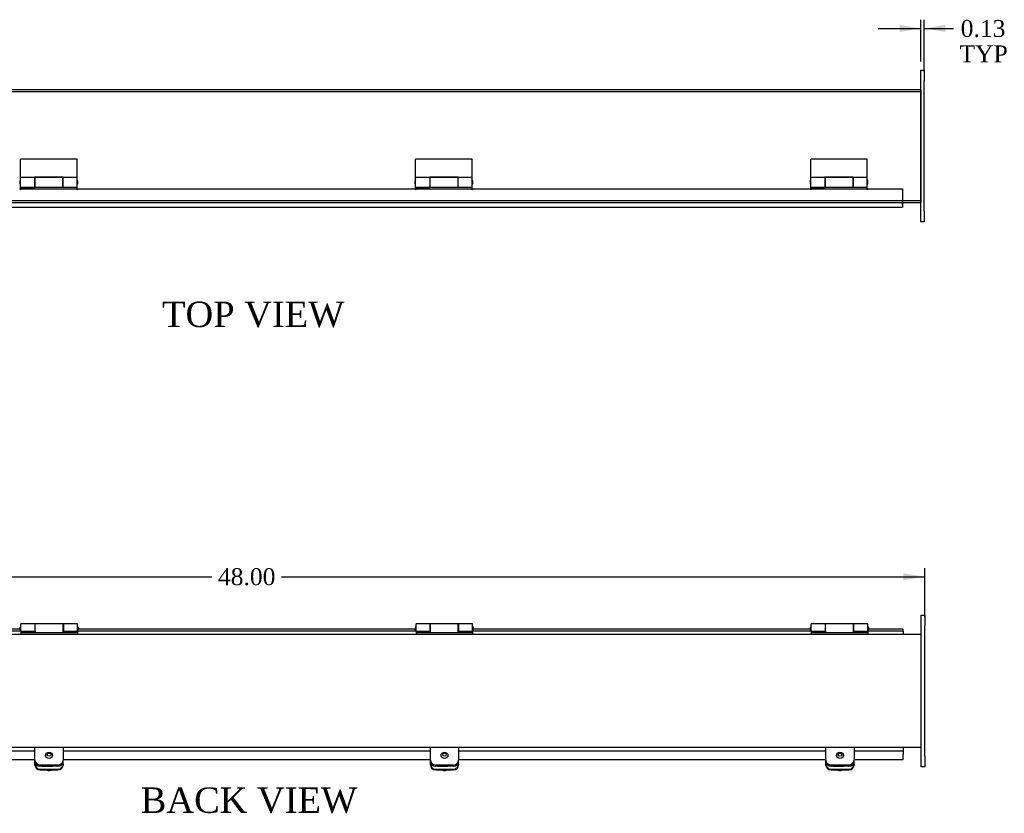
# Model space of a CAD drawing. Header units: inches. Extents: x 1 to 119, y 9 to 80.
# Tile 3 of 5: x 36 to 71, y 46 to 74. Entities that reach past the tile are written whole.
import ezdxf
from ezdxf.enums import TextEntityAlignment as Align
from ezdxf.lldxf.tags import DXFTag

# ---------------------------------------------------------------- set-up
doc = ezdxf.new("R2010")
doc.units = ezdxf.units.IN
doc.header["$MEASUREMENT"] = 0
for name, color, linetype in [('COM40176', 7, 'CONTINUOUS'), ('COM49234', 7, 'CONTINUOUS'), ('COM49235', 7, 'CONTINUOUS'), ('COM52631', 7, 'CONTINUOUS'), ('COM71012', 7, 'CONTINUOUS'), ('DEFAULT', 7, 'CONTINUOUS'), ('GSK11095', 7, 'CONTINUOUS'), ('HNG11000', 7, 'CONTINUOUS'), ('SCS19419', 7, 'CONTINUOUS')]:
    doc.layers.add(name, color=color, linetype=linetype)
doc.styles.add('SEACAD_TIMES_NEW_ROMAN', font='times.ttf')
tags = doc.linetypes.add('HIDDEN2', pattern=[0.1875, 0.125, -0.0625]).pattern_tags.tags
tags[6:7] = [DXFTag(74, 4), DXFTag(75, 0), DXFTag(340, '0'), DXFTag(46, 0.0), DXFTag(50, 0.0), DXFTag(44, 0.0), DXFTag(45, 0.0)]
tags[4:5] = [DXFTag(74, 4), DXFTag(75, 0), DXFTag(340, '0'), DXFTag(46, 0.0), DXFTag(50, 0.0), DXFTag(44, 0.0), DXFTag(45, 0.0)]

# ---------------------------------------------------------------- blocks, each defined once
blk = doc.blocks.new('GDIMGGROUP10')
at = {"layer": 'DEFAULT', "linetype": 'Continuous'}
for points in [[(67.513, 74.16), (67.513, 73.91), (68.263, 74.035)], [(69.138, 74.16), (68.388, 74.035), (69.138, 73.91)]]:
    blk.add_hatch(color=136, dxfattribs=at).paths.add_polyline_path(points)
at = {"layer": 'DEFAULT', "color": 136, "linetype": 'Continuous'}
for p, q in [((68.263, 72.861), (68.263, 74.335)), ((68.388, 72.486), (68.388, 74.335)), ((66.763, 74.035), (68.263, 74.035)), ((68.388, 74.035), (69.126, 74.035)), ((69.126, 74.035), (69.426, 74.035))]:
    blk.add_line(p, q, dxfattribs=at)
at = {"layer": 'DEFAULT', "color": 136, "linetype": 'Continuous', "style": 'SEACAD_TIMES_NEW_ROMAN'}
for s, p in [('0.13', (69.679, 74.335)), ('TYP', (69.636, 73.435))]:
    blk.add_text(s, height=0.6, dxfattribs=at).set_placement(p, align=Align.TOP_LEFT)
blk = doc.blocks.new('GDIMGGROUP19')
at = {"layer": 'DEFAULT', "linetype": 'Continuous'}
blk.add_hatch(color=136, dxfattribs=at).paths.add_polyline_path([(67.654, 54.738), (67.654, 54.488), (68.404, 54.613)])
at = {"layer": 'DEFAULT', "color": 136, "linetype": 'Continuous'}
for p, q in [((68.404, 53.178), (68.404, 54.913)), ((20.404, 54.613), (43.17, 54.613)), ((45.637, 54.613), (68.404, 54.613))]:
    blk.add_line(p, q, dxfattribs=at)
at = {"layer": 'DEFAULT', "color": 136, "linetype": 'Continuous', "style": 'SEACAD_TIMES_NEW_ROMAN'}
blk.add_text('48.00', height=0.6, dxfattribs=at).set_placement((43.38, 54.913), align=Align.TOP_LEFT)

msp = doc.modelspace()

# ---------------------------------------------------------------- linework, layer by layer
at = {"layer": 'COM40176', "color": 7, "linetype": 'Continuous'}
for p, q in [((36.904, 47.968), (36.904, 48.073)), ((36.904, 47.943), (36.904, 47.968)), ((37.092, 47.797), (37.716, 47.797)), ((37.092, 47.773), (37.716, 47.773)), ((37.481, 47.896), (37.2, 47.896)), ((37.904, 47.968), (37.904, 48.073)), ((37.904, 47.968), (37.904, 47.943)), ((50.904, 47.968), (50.904, 48.073)), ((50.904, 47.943), (50.904, 47.968)), ((51.092, 47.797), (51.716, 47.797)), ((51.092, 47.773), (51.716, 47.773)), ((51.481, 47.896), (51.2, 47.896)), ((51.904, 47.968), (51.904, 48.073)), ((51.904, 47.968), (51.904, 47.943)), ((64.904, 47.968), (64.904, 48.073)), ((64.904, 47.943), (64.904, 47.968)), ((65.092, 47.797), (65.716, 47.797)), ((65.092, 47.773), (65.716, 47.773)), ((65.481, 47.896), (65.2, 47.896)), ((65.904, 47.968), (65.904, 48.073)), ((65.904, 47.968), (65.904, 47.943))]:
    msp.add_line(p, q, dxfattribs=at)
for centre, major_axis, start_param, end_param in [((37.092, 47.968), (-0.188, 0), 0, 1.570796), ((37.092, 47.943), (0.188, 0), 3.141593, 4.712389), ((37.2, 48.024), (0.141, 0), 4.393647, 4.712389), ((37.481, 48.024), (-0.141, 0), 1.570796, 1.889538), ((37.716, 47.968), (-0.188, 0), 1.570796, 3.141593), ((37.716, 47.943), (0.188, 0), 4.712389, 6.283185), ((51.092, 47.968), (-0.188, 0), 0, 1.570796), ((51.092, 47.943), (0.188, 0), 3.141593, 4.712389), ((51.2, 48.024), (0.14, 0), 4.393647, 4.712389), ((51.481, 48.024), (-0.141, 0), 1.570796, 1.889538), ((51.716, 47.968), (-0.188, 0), 1.570796, 3.141593), ((51.716, 47.943), (0.188, 0), 4.712389, 6.283185), ((65.092, 47.968), (-0.188, 0), 0, 1.570796), ((65.092, 47.943), (0.188, 0), 3.141593, 4.712389), ((65.2, 48.024), (0.14, 0), 4.393647, 4.712389), ((65.481, 48.024), (-0.14, 0), 1.570796, 1.889538), ((65.716, 47.968), (-0.188, 0), 1.570796, 3.141593), ((65.716, 47.943), (0.188, 0), 4.712389, 6.283185)]:
    msp.add_ellipse(centre, major_axis=major_axis, ratio=0.906308, start_param=start_param, end_param=end_param, dxfattribs=at)
at = {"layer": 'COM49234', "color": 7, "linetype": 'Continuous'}
for p, q in [((20.513, 71.874), (68.263, 71.874)), ((68.263, 71.874), (68.263, 71.766)), ((68.263, 71.766), (68.263, 67.982)), ((68.263, 67.982), (68.263, 67.874)), ((67.622, 67.874), (68.263, 67.874)), ((68.279, 52.566), (20.529, 52.566)), ((68.279, 48.566), (20.529, 48.566))]:
    msp.add_line(p, q, dxfattribs=at)
at = {"layer": 'COM49234', "color": 7, "linetype": 'HIDDEN2'}
for p, q in [((20.513, 71.802), (68.263, 71.802)), ((20.513, 67.946), (68.263, 67.946)), ((21.154, 67.874), (67.622, 67.874))]:
    msp.add_line(p, q, dxfattribs=at)
at = {"layer": 'COM49235', "color": 7, "linetype": 'Continuous'}
for p, q in [((36.423, 68.358), (38.363, 68.358)), ((38.423, 68.358), (50.352, 68.358)), ((50.412, 68.358), (52.352, 68.358)), ((52.412, 68.358), (64.342, 68.358)), ((64.402, 68.358), (66.342, 68.358)), ((66.402, 68.358), (67.622, 68.358)), ((67.622, 68.358), (67.622, 67.81)), ((21.154, 67.702), (67.622, 67.702)), ((67.622, 67.81), (67.622, 67.702)), ((36.379, 52.754), (24.45, 52.754)), ((36.379, 52.682), (24.45, 52.682)), ((36.384, 52.754), (36.379, 52.754)), ((36.379, 52.754), (36.379, 52.682)), ((36.409, 52.682), (36.379, 52.682)), ((38.439, 52.682), (38.409, 52.682)), ((38.439, 52.754), (38.434, 52.754)), ((38.439, 52.682), (38.439, 52.754)), ((50.368, 52.754), (38.439, 52.754)), ((50.368, 52.682), (38.439, 52.682)), ((50.373, 52.754), (50.368, 52.754)), ((50.368, 52.754), (50.368, 52.682)), ((50.398, 52.682), (50.368, 52.682)), ((52.428, 52.682), (52.398, 52.682)), ((52.428, 52.754), (52.423, 52.754)), ((52.428, 52.682), (52.428, 52.754)), ((64.358, 52.754), (52.428, 52.754)), ((64.358, 52.682), (52.428, 52.682)), ((64.363, 52.754), (64.358, 52.754)), ((64.358, 52.754), (64.358, 52.682)), ((64.388, 52.682), (64.358, 52.682)), ((66.418, 52.682), (66.388, 52.682)), ((66.418, 52.754), (66.413, 52.754)), ((67.638, 52.754), (66.418, 52.754)), ((66.418, 52.682), (66.418, 52.754)), ((67.638, 52.682), (66.418, 52.682)), ((67.638, 52.682), (67.638, 52.754)), ((23.904, 48.451), (36.904, 48.451)), ((23.904, 48.143), (36.904, 48.143)), ((37.904, 48.451), (50.904, 48.451)), ((37.904, 48.143), (50.904, 48.143)), ((51.904, 48.451), (64.904, 48.451)), ((51.904, 48.143), (64.904, 48.143)), ((65.904, 48.451), (67.638, 48.451)), ((65.904, 48.143), (67.638, 48.143)), ((67.638, 48.451), (67.638, 48.317)), ((67.638, 48.143), (67.638, 48.317))]:
    msp.add_line(p, q, dxfattribs=at)
for centre in [(36.393, 68.358), (38.393, 68.358), (50.382, 68.358), (52.382, 68.358), (64.372, 68.358), (66.372, 68.358)]:
    msp.add_arc(centre, 0.03, 180, 0, dxfattribs=at)
at = {"layer": 'COM52631', "color": 7, "linetype": 'Continuous'}
for p, q in [((36.904, 48.484), (36.904, 48.566)), ((36.904, 48.113), (36.904, 48.484)), ((37.904, 48.566), (37.904, 48.484)), ((37.904, 48.484), (37.904, 48.113)), ((50.904, 48.484), (50.904, 48.566)), ((50.904, 48.113), (50.904, 48.484)), ((51.904, 48.566), (51.904, 48.484)), ((51.904, 48.484), (51.904, 48.113)), ((64.904, 48.484), (64.904, 48.566)), ((64.904, 48.113), (64.904, 48.484)), ((65.904, 48.566), (65.904, 48.484)), ((65.904, 48.484), (65.904, 48.113)), ((36.904, 48.073), (36.904, 48.113)), ((37.904, 48.073), (37.904, 48.113)), ((50.904, 48.073), (50.904, 48.113)), ((51.904, 48.073), (51.904, 48.113)), ((64.904, 48.073), (64.904, 48.113)), ((65.904, 48.073), (65.904, 48.113)), ((37.716, 47.943), (37.092, 47.943)), ((37.716, 47.903), (37.092, 47.903)), ((51.716, 47.943), (51.092, 47.943)), ((51.716, 47.903), (51.092, 47.903)), ((65.716, 47.943), (65.092, 47.943)), ((65.716, 47.903), (65.092, 47.903))]:
    msp.add_line(p, q, dxfattribs=at)
for centre, start_param, end_param in [((37.092, 48.113), 3.141593, 4.712389), ((37.716, 48.113), 4.712389, 6.283185), ((51.092, 48.113), 3.141593, 4.712389), ((51.716, 48.113), 4.712389, 6.283185), ((65.092, 48.113), 3.141593, 4.712389), ((65.716, 48.113), 4.712389, 6.283185), ((37.092, 48.073), 3.141593, 4.712389), ((37.716, 48.073), 4.712389, 6.283185), ((51.092, 48.073), 3.141593, 4.712389), ((51.716, 48.073), 4.712389, 6.283185), ((65.092, 48.073), 3.141593, 4.712389), ((65.716, 48.073), 4.712389, 6.283185)]:
    msp.add_ellipse(centre, major_axis=(0.188, 0), ratio=0.906308, start_param=start_param, end_param=end_param, dxfattribs=at)
at = {"layer": 'COM71012', "color": 7, "linetype": 'Continuous'}
for p, q in [((68.263, 72.186), (68.263, 72.561)), ((68.263, 72.561), (68.388, 72.561)), ((68.388, 72.561), (68.388, 72.186)), ((68.263, 67.561), (68.263, 72.186)), ((68.388, 67.561), (68.388, 72.186)), ((68.263, 67.186), (68.263, 67.561)), ((68.388, 67.561), (68.388, 67.186)), ((68.388, 67.186), (68.263, 67.186)), ((68.279, 52.878), (68.279, 53.253)), ((68.279, 53.253), (68.404, 53.253)), ((68.404, 53.253), (68.404, 52.878)), ((68.279, 48.253), (68.279, 52.878)), ((68.404, 48.253), (68.404, 52.878)), ((68.279, 47.878), (68.279, 48.253)), ((68.404, 48.253), (68.404, 47.878)), ((68.404, 47.878), (68.279, 47.878))]:
    msp.add_line(p, q, dxfattribs=at)
at = {"layer": 'GSK11095', "color": 7, "linetype": 'Continuous'}
for p, q in [((67.622, 67.962), (67.622, 67.962)), ((67.622, 67.962), (67.622, 67.962)), ((67.622, 67.774), (67.622, 67.962)), ((67.622, 67.774), (67.622, 67.774)), ((67.622, 67.774), (67.622, 67.774)), ((67.638, 52.682), (67.638, 52.566)), ((67.638, 48.566), (67.638, 48.451))]:
    msp.add_line(p, q, dxfattribs=at)
at = {"layer": 'HNG11000', "color": 7, "linetype": 'Continuous'}
for p, q in [((36.393, 68.756), (36.393, 69.399)), ((38.393, 69.399), (36.393, 69.399)), ((38.393, 68.756), (38.393, 69.399)), ((50.382, 68.756), (50.382, 69.399)), ((52.382, 69.399), (50.382, 69.399)), ((52.382, 68.756), (52.382, 69.399)), ((64.372, 68.756), (64.372, 69.399)), ((66.372, 69.399), (64.372, 69.399)), ((66.372, 68.756), (66.372, 69.399)), ((36.393, 68.418), (36.393, 68.756)), ((36.893, 68.756), (36.393, 68.756)), ((36.893, 68.764), (36.893, 68.756)), ((37.893, 68.764), (36.893, 68.764)), ((36.893, 68.756), (36.893, 68.418)), ((36.898, 68.677), (36.893, 68.677)), ((36.898, 68.756), (36.898, 68.418)), ((37.888, 68.756), (36.898, 68.756)), ((37.888, 68.756), (37.888, 68.418)), ((37.893, 68.677), (37.888, 68.677)), ((37.893, 68.756), (37.893, 68.764)), ((37.893, 68.418), (37.893, 68.756)), ((38.393, 68.756), (37.893, 68.756)), ((38.393, 68.418), (38.393, 68.756)), ((50.382, 68.418), (50.382, 68.756)), ((50.882, 68.756), (50.382, 68.756)), ((50.882, 68.764), (50.882, 68.756)), ((51.882, 68.764), (50.882, 68.764)), ((50.882, 68.756), (50.882, 68.418)), ((50.887, 68.677), (50.882, 68.677)), ((50.887, 68.756), (50.887, 68.418)), ((51.877, 68.756), (50.887, 68.756)), ((51.877, 68.756), (51.877, 68.418)), ((51.882, 68.677), (51.877, 68.677)), ((51.882, 68.756), (51.882, 68.764)), ((51.882, 68.418), (51.882, 68.756)), ((52.382, 68.756), (51.882, 68.756)), ((52.382, 68.418), (52.382, 68.756)), ((64.372, 68.418), (64.372, 68.756)), ((64.872, 68.756), (64.372, 68.756)), ((64.872, 68.764), (64.872, 68.756)), ((65.872, 68.764), (64.872, 68.764)), ((64.872, 68.756), (64.872, 68.418)), ((64.877, 68.677), (64.872, 68.677)), ((64.877, 68.756), (64.877, 68.418)), ((65.867, 68.756), (64.877, 68.756)), ((65.867, 68.756), (65.867, 68.418)), ((65.872, 68.677), (65.867, 68.677)), ((65.872, 68.756), (65.872, 68.764)), ((65.872, 68.418), (65.872, 68.756)), ((66.372, 68.756), (65.872, 68.756)), ((66.372, 68.418), (66.372, 68.756)), ((36.368, 68.627), (36.368, 68.547)), ((36.393, 68.418), (36.893, 68.418)), ((36.393, 68.328), (36.393, 68.399)), ((36.393, 68.399), (36.898, 68.399)), ((36.893, 68.497), (36.898, 68.497)), ((36.898, 68.418), (36.898, 68.399)), ((36.898, 68.418), (37.888, 68.418)), ((37.888, 68.497), (37.893, 68.497)), ((37.888, 68.418), (37.888, 68.399)), ((38.393, 68.399), (37.888, 68.399)), ((37.893, 68.418), (38.393, 68.418)), ((38.393, 68.328), (38.393, 68.399)), ((38.418, 68.547), (38.418, 68.627)), ((50.357, 68.627), (50.357, 68.547)), ((50.382, 68.418), (50.882, 68.418)), ((50.382, 68.328), (50.382, 68.399)), ((50.382, 68.399), (50.887, 68.399)), ((50.882, 68.497), (50.887, 68.497)), ((50.887, 68.418), (50.887, 68.399)), ((50.887, 68.418), (51.877, 68.418)), ((51.877, 68.497), (51.882, 68.497)), ((51.877, 68.418), (51.877, 68.399)), ((52.382, 68.399), (51.877, 68.399)), ((51.882, 68.418), (52.382, 68.418)), ((52.382, 68.328), (52.382, 68.399)), ((52.407, 68.547), (52.407, 68.627)), ((64.347, 68.627), (64.347, 68.547)), ((64.372, 68.418), (64.872, 68.418)), ((64.372, 68.328), (64.372, 68.399)), ((64.372, 68.399), (64.877, 68.399)), ((64.872, 68.497), (64.877, 68.497)), ((64.877, 68.418), (64.877, 68.399)), ((64.877, 68.418), (65.867, 68.418)), ((65.867, 68.497), (65.872, 68.497)), ((65.867, 68.418), (65.867, 68.399)), ((66.372, 68.399), (65.867, 68.399)), ((65.872, 68.418), (66.372, 68.418)), ((66.372, 68.328), (66.372, 68.399)), ((66.397, 68.547), (66.397, 68.627)), ((36.384, 52.736), (36.384, 52.816)), ((36.409, 52.686), (36.409, 52.944)), ((36.909, 52.944), (36.409, 52.944)), ((36.409, 52.686), (36.409, 52.641)), ((36.409, 52.686), (36.909, 52.686)), ((36.409, 52.641), (36.409, 52.566)), ((36.409, 52.641), (38.409, 52.641)), ((36.434, 52.686), (36.914, 52.686)), ((36.909, 52.686), (36.909, 52.944)), ((36.914, 52.866), (36.909, 52.866)), ((36.909, 52.686), (36.909, 52.641)), ((36.909, 52.682), (36.914, 52.682)), ((36.914, 52.641), (36.914, 52.944)), ((37.904, 52.944), (36.914, 52.944)), ((37.904, 52.641), (37.904, 52.944)), ((37.909, 52.866), (37.904, 52.866)), ((37.904, 52.686), (38.384, 52.686)), ((37.909, 52.682), (37.904, 52.682)), ((37.909, 52.944), (37.909, 52.686)), ((38.409, 52.944), (37.909, 52.944)), ((37.909, 52.686), (38.409, 52.686)), ((37.909, 52.641), (37.909, 52.686)), ((38.409, 52.686), (38.409, 52.944)), ((38.409, 52.686), (38.409, 52.641)), ((38.409, 52.641), (38.409, 52.566)), ((38.434, 52.816), (38.434, 52.736)), ((50.373, 52.736), (50.373, 52.816)), ((50.398, 52.686), (50.398, 52.944)), ((50.898, 52.944), (50.398, 52.944)), ((50.398, 52.686), (50.398, 52.641)), ((50.398, 52.686), (50.898, 52.686)), ((50.398, 52.641), (50.398, 52.566)), ((50.398, 52.641), (52.398, 52.641)), ((50.423, 52.686), (50.903, 52.686)), ((50.898, 52.686), (50.898, 52.944)), ((50.903, 52.866), (50.898, 52.866)), ((50.898, 52.686), (50.898, 52.641)), ((50.898, 52.682), (50.903, 52.682)), ((50.903, 52.641), (50.903, 52.944)), ((51.893, 52.944), (50.903, 52.944)), ((51.893, 52.641), (51.893, 52.944)), ((51.898, 52.866), (51.893, 52.866)), ((51.893, 52.686), (52.373, 52.686)), ((51.898, 52.682), (51.893, 52.682)), ((51.898, 52.944), (51.898, 52.686)), ((52.398, 52.944), (51.898, 52.944)), ((51.898, 52.686), (52.398, 52.686)), ((51.898, 52.641), (51.898, 52.686)), ((52.398, 52.686), (52.398, 52.944)), ((52.398, 52.686), (52.398, 52.641)), ((52.398, 52.641), (52.398, 52.566)), ((52.423, 52.816), (52.423, 52.736)), ((64.363, 52.736), (64.363, 52.816)), ((64.388, 52.686), (64.388, 52.944)), ((64.888, 52.944), (64.388, 52.944)), ((64.388, 52.686), (64.388, 52.641)), ((64.388, 52.686), (64.888, 52.686)), ((64.388, 52.641), (64.388, 52.566)), ((64.388, 52.641), (66.388, 52.641)), ((64.413, 52.686), (64.893, 52.686)), ((64.888, 52.686), (64.888, 52.944)), ((64.893, 52.866), (64.888, 52.866)), ((64.888, 52.686), (64.888, 52.641)), ((64.888, 52.682), (64.893, 52.682)), ((64.893, 52.641), (64.893, 52.944)), ((65.883, 52.944), (64.893, 52.944)), ((65.883, 52.641), (65.883, 52.944)), ((65.888, 52.866), (65.883, 52.866)), ((65.883, 52.686), (66.363, 52.686)), ((65.888, 52.682), (65.883, 52.682)), ((65.888, 52.944), (65.888, 52.686)), ((66.388, 52.944), (65.888, 52.944)), ((65.888, 52.686), (66.388, 52.686)), ((65.888, 52.641), (65.888, 52.686)), ((66.388, 52.686), (66.388, 52.944)), ((66.388, 52.686), (66.388, 52.641)), ((66.388, 52.641), (66.388, 52.566)), ((66.413, 52.816), (66.413, 52.736))]:
    msp.add_line(p, q, dxfattribs=at)
for centre, start, end in [((36.418, 68.627), 120, 180), ((36.418, 68.547), 180, 240), ((38.368, 68.627), 0, 60), ((38.368, 68.547), 300, 0), ((50.407, 68.627), 120, 180), ((50.407, 68.547), 180, 240), ((52.357, 68.627), 0, 60), ((52.357, 68.547), 300, 0), ((64.397, 68.627), 120, 180), ((64.397, 68.547), 180, 240), ((66.347, 68.627), 0, 60), ((66.347, 68.547), 300, 0), ((36.434, 52.816), 120, 180), ((36.434, 52.736), 180, 240), ((36.434, 52.736), 265.0428, 270), ((38.384, 52.736), 270, 274.9572), ((38.384, 52.816), 0, 60), ((38.384, 52.736), 300, 0), ((50.423, 52.816), 120, 180), ((50.423, 52.736), 180, 240), ((50.423, 52.736), 265.0428, 270), ((52.373, 52.736), 270, 274.9572), ((52.373, 52.816), 0, 60), ((52.373, 52.736), 300, 0), ((64.413, 52.816), 120, 180), ((64.413, 52.736), 180, 240), ((64.413, 52.736), 265.0428, 270), ((66.363, 52.736), 270, 274.9572), ((66.363, 52.816), 0, 60), ((66.363, 52.736), 300, 0)]:
    msp.add_arc(centre, 0.05, start, end, dxfattribs=at)
at = {"layer": 'SCS19419', "color": 7, "linetype": 'Continuous'}
for centre, radius, start, end in [((37.395, 47.98), 0.231, 199.4627, 200.1782), ((37.395, 47.98), 0.231, 243.9086, 263.4389), ((37.412, 47.981), 0.232, 275.9332, 295.9827), ((51.395, 47.98), 0.231, 199.4627, 200.1782), ((51.395, 47.98), 0.231, 243.9086, 263.4389), ((51.412, 47.981), 0.232, 275.9332, 295.9827), ((65.395, 47.98), 0.231, 199.4627, 200.1782), ((65.395, 47.98), 0.231, 243.9086, 263.4389), ((65.412, 47.981), 0.232, 275.9332, 295.9827), ((37.381, 47.819), 0.0702, 259.8658, 267.1002), ((37.424, 47.821), 0.0719, 272.304, 279.3815), ((51.381, 47.819), 0.0702, 259.8658, 267.1002), ((51.424, 47.821), 0.0719, 272.304, 279.3815), ((65.381, 47.819), 0.0702, 259.8658, 267.1002), ((65.424, 47.821), 0.0719, 272.304, 279.3815)]:
    msp.add_arc(centre, radius, start, end, dxfattribs=at)
for centre, major_axis in [((37.404, 48.283), (-0.123, 0)), ((37.404, 48.309), (-0.063, 0)), ((51.404, 48.283), (-0.123, 0)), ((51.404, 48.309), (-0.063, 0)), ((65.404, 48.283), (0.123, 0)), ((65.404, 48.309), (-0.063, 0))]:
    msp.add_ellipse(centre, major_axis=major_axis, ratio=0.906308, dxfattribs=at)
for centre, major_axis, start_param, end_param in [((37.404, 48), (-0.123, 0), 1.052464, 1.18416), ((37.404, 48), (-0.123, 0), 1.957433, 2.089128), ((51.404, 48), (-0.123, 0), 1.052464, 1.18416), ((51.404, 48), (-0.123, 0), 1.957433, 2.089128), ((65.404, 48), (0.123, 0), 4.194057, 4.325753), ((65.404, 48), (0.123, 0), 5.099025, 5.230721), ((37.404, 47.957), (0.231, 0), 4.597797, 4.814448), ((51.404, 47.957), (0.231, 0), 4.597797, 4.814448), ((65.404, 47.957), (0.231, 0), 4.597797, 4.814448)]:
    msp.add_ellipse(centre, major_axis=major_axis, ratio=0.906308, start_param=start_param, end_param=end_param, dxfattribs=at)

# ---------------------------------------------------------------- block references
at = {"layer": 'DEFAULT'}
for name in ['GDIMGGROUP10', 'GDIMGGROUP19']:
    msp.add_blockref(name, (0, 0), dxfattribs=at)

# ---------------------------------------------------------------- texts
at = {"layer": 'DEFAULT', "color": 136, "linetype": 'Continuous', "style": 'SEACAD_TIMES_NEW_ROMAN'}
for s, p in [('TOP VIEW', (41.403, 64.359)), ('BACK VIEW', (40.65, 47.148))]:
    msp.add_text(s, height=0.9, dxfattribs=at).set_placement(p, align=Align.TOP_LEFT)

doc.saveas('drawing.dxf')
